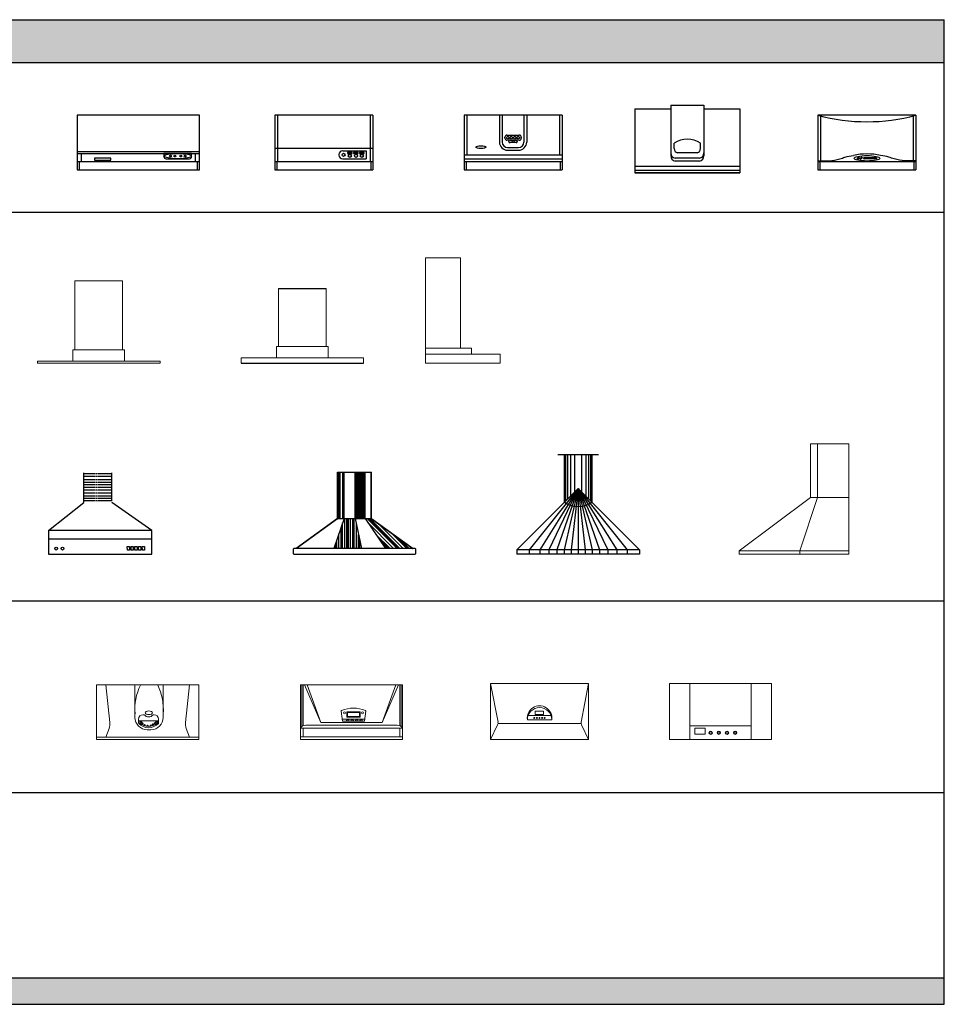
# Model space of a CAD drawing. Header units: millimetres. Extents: x 2424 to 19614, y 10629 to 17856.
# Tile 2 of 2: x 12825 to 19614, y 10629 to 17856. Entities that reach past the tile are written whole.
import ezdxf

# ---------------------------------------------------------------- set-up
doc = ezdxf.new("R2010")
doc.units = ezdxf.units.MM
doc.linetypes.add('ACAD_ISO02W100', pattern=[15, 12, -3])
doc.layers.add('L1', color=7, linetype='Continuous')

# ---------------------------------------------------------------- blocks, each defined once
blk = doc.blocks.new('A$C41EE7838')
h = blk.add_hatch()
h.set_pattern_fill('PLASTI', color=256, scale=200, angle=90, style=0)
h.set_pattern_definition([(90, (-61771.275, -210520.926), (-50, 3e-15), []), (90, (-61777.525, -210520.926), (-50, 3e-15), []), (90, (-61783.775, -210520.926), (-50, 3e-15), []), (90, (-61802.525, -210520.926), (-50, 3e-15), [])])
h.paths.add_polyline_path([(372.5, 600), (327, 600), (327, 261.5, -0.078172), (326.8, 260), (372.5, 260)])
h = blk.add_hatch()
h.set_pattern_fill('PLASTI', color=256, scale=100, angle=90, style=0)
h.set_pattern_definition([(90, (-61771.275, -210520.926), (-25, 2e-15), []), (90, (-61774.4, -210520.926), (-25, 2e-15), []), (90, (-61777.525, -210520.926), (-25, 2e-15), []), (90, (-61786.9, -210520.926), (-25, 2e-15), [])])
h.paths.add_polyline_path([(527, 600), (454.7, 600), (454.7, 260), (527, 260)])
h = blk.add_hatch()
h.set_pattern_fill('PLASTI', color=256, scale=170, angle=90, style=0)
h.set_pattern_definition([(90, (-61771.275, -210520.926), (-42.5, 3e-15), []), (90, (-61776.588, -210520.926), (-42.5, 3e-15), []), (90, (-61781.9, -210520.926), (-42.5, 3e-15), []), (90, (-61797.838, -210520.926), (-42.5, 3e-15), [])])
h.paths.add_polyline_path([(454.7, 260), (372.5, 260), (298.6, 40), (500, 40)])
h = blk.add_hatch()
h.set_pattern_fill('PLASTI', color=256, scale=200, angle=315, style=0)
h.set_pattern_definition([(315, (-61771.275, -210520.926), (35.355339, 35.355339), []), (315, (-61766.856, -210516.506), (35.355339, 35.355339), []), (315, (-61762.437, -210512.087), (35.355339, 35.355339), []), (315, (-61749.18, -210498.83), (35.355339, 35.355339), [])])
h.paths.add_polyline_path([(677.7, 40), (876.6, 40), (575.1, 257.5, -0.159804), (573.2, 260), (527, 260)])
for p, q in [((325, 260), (325, 600)), ((325, 600), (575, 600)), ((327, 261.5), (327, 600)), ((372.5, 260), (372.5, 600)), ((454.7, 260), (454.7, 600)), ((527, 260), (527, 600)), ((573, 261.5), (573, 600)), ((575, 260), (575, 600)), ((325, 260), (20, 40)), ((324.9, 257.5), (23.4, 40)), ((372.5, 260), (298.6, 40)), ((325, 260), (575, 260)), ((454.7, 260), (500, 40)), ((527, 260), (677.7, 40)), ((575, 260), (880, 40)), ((575.1, 257.5), (876.6, 40)), ((0, 35), (0, 5)), ((895, 40), (5, 40)), ((5, 0), (895, 0)), ((900, 5), (900, 35))]:
    blk.add_line(p, q)
for centre, start, end in [((322, 261.5), 305.80334, 0), ((578, 261.5), 180, 234.19666), ((5, 35), 90, 180), ((5, 5), 180, 270), ((895, 35), 0, 90), ((895, 5), 270, 0)]:
    blk.add_arc(centre, 5, start, end)
blk = doc.blocks.new('A$C50080E37')
at = {"ltscale": 1000}
for p, q in [((300, 730), (600, 730)), ((350, 380), (350, 730)), ((360, 390), (360, 730)), ((375, 405), (375, 730)), ((395, 425), (395, 730)), ((425, 455), (425, 730)), ((475, 730), (475, 455)), ((505, 730), (505, 425)), ((525, 730), (525, 405)), ((540, 730), (540, 390)), ((550, 730), (550, 380)), ((450, 480), (0, 30)), ((450, 480), (91.1, 30)), ((450, 480), (167.2, 30)), ((450, 480), (233.3, 30)), ((450, 480), (292.5, 30)), ((450, 480), (347.3, 30)), ((450, 480), (399.3, 30)), ((450, 480), (450, 30)), ((450, 480), (732.8, 30)), ((450, 480), (666.7, 30)), ((450, 480), (607.5, 30)), ((450, 480), (552.7, 30)), ((450, 480), (500.7, 30)), ((450, 480), (808.9, 30)), ((450, 480), (900, 30)), ((450, 480), (900, 30)), ((0, 30), (0, 0)), ((900, 30), (0, 30)), ((91.1, 30), (91.1, 0)), ((167.2, 30), (167.2, 0)), ((233.3, 30), (233.3, 0)), ((292.5, 30), (292.5, 0)), ((347.3, 30), (347.3, 0)), ((399.3, 30), (399.3, 0)), ((450, 30), (450, 0)), ((450, 30), (450, 0)), ((500.7, 30), (500.7, 0)), ((552.7, 30), (552.7, 0)), ((607.5, 30), (607.5, 0)), ((666.7, 30), (666.7, 0)), ((732.8, 30), (732.8, 0)), ((808.9, 30), (808.9, 0)), ((900, 30), (900, 0)), ((900, 0), (0, 0))]:
    blk.add_line(p, q, dxfattribs=at)
blk.add_arc((450, 532), 182, 236.66762, 303.33238, dxfattribs=at)
blk = doc.blocks.new('A$C4B7723E4')
at = {"ltscale": 1000}
for p, q in [((0, 471), (264, 471)), ((0, 471), (0, 0)), ((264, 497), (506, 497)), ((264, 497), (264, 122.6)), ((506, 497), (506, 122.6)), ((506, 471), (770, 471)), ((770, 471), (770, 0)), ((288.2, 179.1), (288.2, 217.1)), ((481.8, 179.1), (481.8, 217.1)), ((456.3, 147.1), (313.7, 147.1)), ((474.1, 107.1), (295.9, 107.1)), ((474.1, 87.1), (295.9, 87.1)), ((770, 47.1), (0, 47.1)), ((770, 17.1), (0, 17.1)), ((770, 0), (0, 0)), ((0, 0), (770, 0))]:
    blk.add_line(p, q, dxfattribs=at)
for centre, radius, start, end in [((385, 75.9), 171.2, 55.56177, 124.43823), ((302.2, 144.9), 38.3, 176.67079, 260.40238), ((318.8, 177.3), 30.6, 176.67079, 260.40238), ((451.2, 177.3), 30.6, 279.59762, 3.32921), ((467.8, 144.9), 38.3, 279.59762, 3.32921), ((302.2, 124.9), 38.3, 176.67079, 260.40238), ((467.8, 124.9), 38.3, 279.59762, 3.32921)]:
    blk.add_arc(centre, radius, start, end, dxfattribs=at)
blk = doc.blocks.new('A$C2AB310BC')
for p, q in [((261.4, 378.3), (261.4, 595)), ((467, 390.3), (467, 595)), ((0, 172.3), (261.4, 378.3)), ((759.3, 172.3), (467, 378.3)), ((759.3, 172.3), (0, 172.3)), ((0, 172.3), (0, 0)), ((759.3, 0), (759.3, 172.3)), ((0, 111.2), (759.3, 111.2)), ((0, 0), (759.3, 0)), ((579.6, 55), (596.6, 55)), ((581.3, 27.8), (579.6, 55)), ((596.6, 27.8), (581.3, 27.8)), ((596.6, 55), (596.6, 27.8)), ((606.8, 55), (623.8, 55)), ((608.5, 27.8), (606.8, 55)), ((623.8, 27.8), (608.5, 27.8)), ((623.8, 55), (623.8, 27.8)), ((634, 55), (651, 55)), ((635.7, 27.8), (634, 55)), ((651, 27.8), (635.7, 27.8)), ((651, 55), (651, 27.8)), ((661.2, 55), (678.2, 55)), ((662.9, 27.8), (661.2, 55)), ((678.2, 27.8), (662.9, 27.8)), ((678.2, 55), (678.2, 27.8)), ((688.4, 55), (705.4, 55)), ((690.1, 27.8), (688.4, 55)), ((705.4, 27.8), (690.1, 27.8)), ((705.4, 55), (705.4, 27.8))]:
    blk.add_line(p, q)
at = {"linetype": 'ACAD_ISO02W100'}
for p, q in [((467, 589.6), (261.4, 589.6)), ((467, 568.8), (261.4, 568.8)), ((467, 545.8), (261.4, 545.8)), ((467, 525), (261.4, 525)), ((467, 508.9), (261.4, 508.9)), ((467, 488.2), (261.4, 488.2)), ((467, 469.7), (261.4, 469.7)), ((467, 446.7), (261.4, 446.7)), ((467, 425.9), (261.4, 425.9)), ((467, 407.5), (261.4, 407.5)), ((467, 390.3), (261.4, 390.3))]:
    blk.add_line(p, q, dxfattribs=at)
for centre in [(57.8, 39.7), (103.7, 39.7)]:
    blk.add_circle(centre, 10.2)
blk = doc.blocks.new('A$C17E8622A')
for p, q in [((900, 400), (0, 400)), ((0, 400), (0, 0)), ((900, 0), (900, 400)), ((0, 135), (900, 135)), ((0, 120), (900, 120)), ((30, 120), (30, 60)), ((128.2, 84.9), (128.2, 71.9)), ((247.7, 84.9), (128.2, 84.9)), ((247.7, 71.9), (247.7, 84.9)), ((638.5, 120), (638.5, 96.1)), ((841.1, 120), (638.5, 120)), ((653.5, 81.1), (826.1, 81.1)), ((841.1, 96.1), (841.1, 120)), ((870, 60), (870, 120)), ((0, 60), (900, 60)), ((0, 0), (900, 0)), ((15, 60), (15, 0)), ((128.2, 71.9), (247.7, 71.9)), ((885, 0), (885, 60))]:
    blk.add_line(p, q)
for centre in [(685.8, 100.5), (718.3, 100.5), (761.3, 100.5), (793.8, 100.5)]:
    blk.add_circle(centre, 6.43)
for centre, start, end in [((653.5, 96.1), 180, 270), ((826.1, 96.1), 270, 0)]:
    blk.add_arc(centre, 15, start, end)
blk.add_ellipse((739.8, 100.5), major_axis=(101.3, 0), ratio=0.192168)
blk = doc.blocks.new('A$C6FE03728')
for p, q in [((0, 400), (0, 0)), ((720, 400), (0, 400)), ((20, 400), (20, 60)), ((700, 400), (700, 60)), ((720, 400), (720, 0)), ((0, 160), (720, 160)), ((470, 112), (470, 108)), ((498, 140), (670, 140)), ((498, 80), (670, 80)), ((533.1, 126.5), (533.1, 119.8)), ((566.2, 126.5), (533.1, 126.5)), ((533.1, 119.8), (566.2, 119.8)), ((566.2, 119.8), (566.2, 126.5)), ((577.5, 126.5), (577.5, 119.8)), ((610.6, 126.5), (577.5, 126.5)), ((577.5, 119.8), (610.6, 119.8)), ((610.6, 119.8), (610.6, 126.5)), ((621.1, 126.5), (621.1, 119.8)), ((654.2, 126.5), (621.1, 126.5)), ((621.1, 119.8), (654.2, 119.8)), ((654.2, 119.8), (654.2, 126.5)), ((670, 140), (670, 80)), ((0, 60), (720, 60)), ((0, 0), (720, 0)), ((15, 60), (15, 0)), ((705, 60), (705, 0))]:
    blk.add_line(p, q)
for centre, radius in [((503.9, 110.2), 11.4), ((550.2, 102.5), 11.6), ((594.6, 102.5), 11.6), ((638.2, 102.5), 11.6)]:
    blk.add_circle(centre, radius)
for centre, start, end in [((498, 112), 90, 180), ((498, 108), 180, 270)]:
    blk.add_arc(centre, 28, start, end)
blk = doc.blocks.new('A$C47F300AD')
for p, q in [((0, 400), (0, 0)), ((720, 400), (0, 400)), ((20, 400), (20, 65.5)), ((700, 400), (700, 65.5)), ((720, 400), (720, 0)), ((298.2, 93.1), (288.3, 83.2)), ((288.3, 80.3), (291.2, 77.4)), ((294, 77.4), (304, 87.4)), ((304, 90.2), (301.1, 93.1)), ((320, 93.1), (310.1, 83.2)), ((310.1, 80.3), (313, 77.4)), ((315.8, 77.4), (325.8, 87.4)), ((325.8, 90.2), (322.9, 93.1)), ((336.3, 82), (336.3, 87.1)), ((338.3, 89.1), (427.1, 89.1)), ((427.1, 80), (338.3, 80)), ((429.1, 87.1), (429.1, 82)), ((0, 60), (720, 60)), ((15, 60), (15, 0)), ((705, 60), (705, 0)), ((0, 0), (720, 0))]:
    blk.add_line(p, q)
for centre, radius, start, end in [((360, 1744), 1391.4, 255.005, 284.995), ((360, -378), 494.4, 78.33017, 101.66983), ((289.7, 81.8), 2, 135.02077, 225.02077), ((292.6, 78.9), 2, 225.02077, 315.02077), ((299.6, 91.7), 2, 45.02077, 135.02077), ((302.5, 88.8), 2, 315.02077, 45.02077), ((311.5, 81.8), 2, 135.02077, 225.02077), ((314.4, 78.9), 2, 225.02077, 315.02077), ((321.5, 91.7), 2, 45.02077, 135.02077), ((324.4, 88.8), 2, 315.02077, 45.02077), ((338.3, 87.1), 2, 90, 180), ((338.3, 82), 2, 180, 270), ((427.1, 87.1), 2, 0, 90), ((427.1, 82), 2, 270, 0)]:
    blk.add_arc(centre, radius, start, end)
blk.add_ellipse((360, 84.6), major_axis=(94.6, 0), ratio=0.211331)
for points in [[(0, 65), (160, 80.2), (198.4, 92.5), (260, 106.2)], [(720, 65), (560, 80.2), (521.6, 92.5), (460, 106.2)]]:
    blk.add_spline(points, degree=3)
blk = doc.blocks.new('A$C30A0283C')
for p, q in [((720, 400), (0, 400)), ((0, 400), (0, 0)), ((20, 400), (20, 110)), ((260, 400), (260, 203.4)), ((280, 400), (280, 203.4)), ((440, 400), (440, 203.4)), ((460, 400), (460, 203.4)), ((700, 400), (700, 110)), ((720, 400), (720, 0)), ((299.7, 232.5), (299.7, 239.2)), ((314.7, 254.2), (405.3, 254.2)), ((405.3, 217.5), (314.7, 217.5)), ((337.3, 217.5), (382.7, 217.5)), ((420.3, 239.2), (420.3, 232.5)), ((320, 163.4), (400, 163.4)), ((329.8, 206.7), (329.8, 210)), ((382.7, 199.2), (337.3, 199.2)), ((390.2, 210), (390.2, 206.7)), ((0, 110), (720, 110)), ((0, 80), (720, 80)), ((320, 143.4), (400, 143.4)), ((0, 60), (720, 60)), ((15, 60), (15, 0)), ((705, 60), (705, 0)), ((0, 0), (720, 0))]:
    blk.add_line(p, q)
for centre, radius in [((322.2, 236.3), 9.56), ((346.6, 236.3), 9.56), ((360, 209.6), 7.74), ((373.4, 236.3), 9.56), ((397.8, 236.3), 9.56)]:
    blk.add_circle(centre, radius)
for centre, radius, start, end in [((314.7, 239.2), 15, 90, 180), ((314.7, 232.5), 15, 180, 270), ((337.3, 210), 7.5, 90, 180), ((382.7, 210), 7.5, 0, 90), ((405.3, 239.2), 15, 0, 90), ((405.3, 232.5), 15, 270, 0), ((320, 203.4), 60, 180, 270), ((320, 203.4), 40, 180, 270), ((337.3, 206.7), 7.5, 180, 270), ((382.7, 206.7), 7.5, 270, 0), ((400, 203.4), 40, 270, 0), ((400, 203.4), 60, 270, 0)]:
    blk.add_arc(centre, radius, start, end)
blk.add_ellipse((124.1, 166.8), major_axis=(37.4, 0), ratio=0.273995)
blk = doc.blocks.new('A$C49354B89')
at = {"lineweight": 5}
for p, q in [((720.1, 519.8), (720.1, 1012.1)), ((653.2, 519.8), (0, 30)), ((555, 30), (720.1, 519.8)), ((0, 0), (0, 30)), ((0, 30), (1005, 30)), ((555, 0), (555, 30))]:
    blk.add_line(p, q, dxfattribs=at)
blk.add_lwpolyline([(0, 0), (1005, 0), (1005, 1012.1), (653.2, 1012.1), (653.2, 519.8), (1005, 519.8)], dxfattribs=at)
blk = doc.blocks.new('A$C28467C81')
at = {"lineweight": 5}
for p, q in [((275.4, 99.9), (275.4, 604.5)), ((275.4, 604.5), (624.6, 604.5)), ((624.6, 99.9), (624.6, 604.5)), ((260, 99.9), (260, 16.5)), ((450, 99.9), (260, 99.9)), ((450, 99.9), (640, 99.9)), ((640, 99.9), (640, 16.5)), ((0, 16.5), (0, 0)), ((900, 16.5), (0, 16.5)), ((0, 0), (900, 0)), ((260, 16.5), (450, 16.5)), ((640, 16.5), (450, 16.5)), ((900, 0), (900, 16.5))]:
    blk.add_line(p, q, dxfattribs=at)
blk = doc.blocks.new('A$C51E76D26')
for p, q in [((275.4, 550), (624.6, 550)), ((0, 0), (900, 0))]:
    blk.add_line(p, q)
at = {"lineweight": 5}
for p, q in [((275.4, 123.2), (275.4, 550)), ((624.6, 123.2), (624.6, 550))]:
    blk.add_line(p, q, dxfattribs=at)
for points in [[(450, 123.2), (260, 123.2), (260, 39.8), (450, 39.8)], [(450, 123.2), (640, 123.2), (640, 39.8), (450, 39.8)]]:
    blk.add_lwpolyline(points, dxfattribs=at)
blk.add_lwpolyline([(0, 0), (900, 0), (900, 39.8), (0, 39.8)], close=True, dxfattribs=at)
blk = doc.blocks.new('A$C5688248A')
at = {"lineweight": 5}
for p, q in [((0, 0), (0, 773.6)), ((258.4, 773.6), (0, 773.6)), ((258.4, 773.6), (258.4, 109.9)), ((258.4, 109.9), (0, 109.9)), ((550, 66.6), (0, 66.6)), ((0, 0), (550, 0)), ((550, 0), (550, 66.6))]:
    blk.add_line(p, q, dxfattribs=at)
blk.add_lwpolyline([(0, 109.9), (338.4, 109.9), (338.4, 66.6), (0, 66.6)], close=True, dxfattribs=at)
blk = doc.blocks.new('A$C62706AAE')
at = {"lineweight": 5}
for p, q in [((0, 16.9), (0, 400)), ((0, 400), (0, 16.9)), ((0, 16.9), (0, 400)), ((750, 400), (0, 400)), ((0, 400), (750, 400)), ((67.3, 400), (97.4, 124.7)), ((281.8, 400), (488.9, 400)), ((281.8, 162.1), (281.8, 400)), ((488.9, 400), (488.9, 162.1)), ((682.7, 400), (652.6, 124.7)), ((750, 16.9), (750, 400)), ((308.2, 149.6), (308.2, 126.2)), ((350.1, 182), (340.6, 182)), ((422.9, 182), (414.8, 182)), ((455.3, 126.2), (455.3, 149.6)), ((92.3, 81.7), (67.6, 16.9)), ((308.2, 137.9), (455.3, 137.9)), ((317.2, 137.9), (317.2, 126.2)), ((326.5, 131.8), (322, 128.4)), ((322, 128.4), (325.2, 125)), ((324.1, 134.1), (326.5, 131.8)), ((326.5, 132.2), (325.2, 134.5)), ((325.2, 125), (326.2, 131.3)), ((326.2, 131.3), (329.2, 126.7)), ((331.1, 132.2), (326.5, 132.2)), ((326.9, 131.3), (331.1, 132.2)), ((329.2, 126.7), (326.9, 131.3)), ((336.5, 119.7), (332, 116.2)), ((332, 116.2), (335.2, 112.8)), ((334.1, 122), (336.5, 119.7)), ((336.5, 120.1), (335.2, 122.4)), ((335.2, 112.8), (336.3, 119.2)), ((336.3, 119.2), (339.2, 114.5)), ((341.1, 120.1), (336.5, 120.1)), ((336.9, 119.2), (341.1, 120.1)), ((339.2, 114.5), (336.9, 119.2)), ((426.6, 119.2), (422.4, 120.1)), ((422.4, 120.1), (427.1, 120.1)), ((427.3, 119.2), (424.3, 114.5)), ((424.3, 114.5), (426.6, 119.2)), ((427.1, 120.1), (428.3, 122.4)), ((429.4, 122), (427.1, 119.7)), ((427.1, 119.7), (431.5, 116.2)), ((428.3, 112.8), (427.3, 119.2)), ((431.5, 116.2), (428.3, 112.8)), ((432.4, 132.2), (437.1, 132.2)), ((436.6, 131.3), (432.4, 132.2)), ((434.3, 126.7), (436.6, 131.3)), ((437.3, 131.3), (434.3, 126.7)), ((437.1, 132.2), (438.3, 134.5)), ((439.4, 134.1), (437.1, 131.8)), ((437.1, 131.8), (441.5, 128.4)), ((438.3, 125), (437.3, 131.3)), ((441.5, 128.4), (438.3, 125)), ((446.3, 126.2), (446.3, 137.9)), ((657.7, 81.7), (682.4, 16.9)), ((0, 16.9), (0, 0)), ((0, 16.9), (750, 16.9)), ((750, 0), (0, 0)), ((398.9, 72.1), (371.8, 72.1)), ((750, 16.9), (750, 0))]:
    blk.add_line(p, q, dxfattribs=at)
for centre in [(326.3, 129.8), (336.3, 117.7), (427.2, 117.7), (437.2, 129.8)]:
    blk.add_circle(centre, 4.82, dxfattribs=at)
for centre, radius, start, end in [((694.3, 219.8), 413.6, 154.1746, 184.28847), ((76.4, 219.8), 413.6, 355.71153, 25.8254), ((371.8, 162.1), 90, 180, 270), ((340.6, 149.6), 32.4, 90, 180), ((382.4, 205.8), 40.2, 216.39653, 323.60347), ((398.9, 162.1), 90, 270, 0), ((422.9, 149.6), 32.4, 0, 90), ((8.1, 113.7), 90, 339.21355, 7.02509), ((340.6, 126.2), 32.4, 180, 195.64661), ((381.8, 186.9), 100.4, 223.8236, 316.04853), ((340.6, 126.2), 23.4, 180, 190.39341), ((381.8, 186.9), 91.4, 225.33357, 314.54812), ((422.9, 126.2), 23.4, 349.2766, 0), ((422.9, 126.2), 32.4, 344.0567, 0), ((741.9, 113.7), 90, 172.97491, 200.78645)]:
    blk.add_arc(centre, radius, start, end, dxfattribs=at)
for centre, major_axis, ratio in [((383.6, 196), (26.7, 0), 0.499629), ((352.5, 106.2), (5.03, 0), 0.642843), ((374, 101.6), (5.03, 0), 0.642843), ((397.4, 103), (5.03, 0), 0.642843), ((413.2, 110.5), (5.03, 0), 0.642843)]:
    blk.add_ellipse(centre, major_axis=major_axis, ratio=ratio, dxfattribs=at)
blk = doc.blocks.new('A$C0935173E')
at = {"lineweight": 5}
for p, q in [((0, 400), (0, 0)), ((750, 400), (0, 400)), ((0, 400), (100, 400)), ((10.8, 400), (10.4, 95.9)), ((20.9, 400), (20.9, 101.7)), ((30, 400), (50, 400)), ((30, 400), (150, 125.1)), ((100, 400), (30, 400)), ((50, 400), (150, 125.1)), ((700, 400), (600, 125.1)), ((720, 400), (600, 125.1)), ((729.1, 101.7), (729.1, 400)), ((739.2, 400), (739.6, 95.9)), ((750, 0), (750, 400)), ((310, 135.1), (300, 206.8)), ((307.9, 150.1), (472.1, 150.1)), ((340, 162.7), (340, 202.7)), ((340, 202.7), (440, 202.7)), ((340, 197.7), (440, 197.7)), ((340, 167.7), (440, 167.7)), ((340, 162.7), (440, 162.7)), ((351.7, 147.6), (343.9, 147.6)), ((345, 162.7), (345, 202.7)), ((385, 147.6), (377.2, 147.6)), ((418.1, 147.6), (410.3, 147.6)), ((435, 162.7), (435, 202.7)), ((440, 162.7), (440, 202.7)), ((449.4, 147.6), (441.6, 147.6)), ((470, 135.1), (480, 206.8)), ((750, 0), (750, 150)), ((750, 84), (0, 84)), ((20.9, 84), (20.9, 20)), ((710.6, 104), (39.4, 104)), ((150, 125.1), (600, 125.1)), ((310, 135.1), (470, 135.1)), ((338.9, 142.6), (338.9, 142.4)), ((343.9, 137.4), (351.7, 137.4)), ((356.7, 142.4), (356.7, 142.6)), ((372.2, 142.6), (372.2, 142.4)), ((377.2, 137.4), (385, 137.4)), ((390, 142.4), (390, 142.6)), ((405.3, 142.6), (405.3, 142.4)), ((410.3, 137.4), (418.1, 137.4)), ((423.1, 142.4), (423.1, 142.6)), ((436.6, 142.6), (436.6, 142.4)), ((441.6, 137.4), (449.4, 137.4)), ((454.4, 142.4), (454.4, 142.6)), ((729.1, 20), (729.1, 84)), ((750, 20), (0, 20)), ((0, 0), (750, 0))]:
    blk.add_line(p, q, dxfattribs=at)
for centre in [(324.7, 195.5), (455.3, 195.5)]:
    blk.add_circle(centre, 7.03, dxfattribs=at)
for centre, radius, start, end in [((390, 20), 210.9, 65.61631, 114.38369), ((305, 207.5), 5, 114.38369, 187.89974), ((343.9, 142.6), 5, 90, 180), ((351.7, 142.6), 5, 0, 90), ((377.2, 142.6), 5, 90, 180), ((385, 142.6), 5, 0, 90), ((410.3, 142.6), 5, 90, 180), ((418.1, 142.6), 5, 0, 90), ((441.6, 142.6), 5, 90, 180), ((449.4, 142.6), 5, 0, 90), ((475, 207.5), 5, 352.10026, 65.61631), ((35.2, 63.5), 40.7, 84.08577, 149.76087), ((343.9, 142.4), 5, 180, 270), ((351.7, 142.4), 5, 270, 0), ((377.2, 142.4), 5, 180, 270), ((385, 142.4), 5, 270, 0), ((410.3, 142.4), 5, 180, 270), ((418.1, 142.4), 5, 270, 0), ((441.6, 142.4), 5, 180, 270), ((449.4, 142.4), 5, 270, 0), ((714.8, 63.5), 40.7, 30.23913, 95.91423)]:
    blk.add_arc(centre, radius, start, end, dxfattribs=at)
blk = doc.blocks.new('A$C7C1B55CC')
at = {"lineweight": 5}
for p, q in [((720, 410), (0, 410)), ((54.6, 126.8), (0, 410)), ((0, 410), (0, 0)), ((665.4, 126.8), (720, 410)), ((720, 0), (720, 410)), ((270, 145), (450, 145)), ((275.5, 175), (444.5, 175)), ((327.7, 183.6), (327.7, 207.6)), ((327.7, 207.6), (388.8, 207.6)), ((388.8, 183.6), (327.7, 183.6)), ((388.8, 207.6), (388.8, 183.6)), ((52.1, 108.1), (0, 0)), ((54.8, 117), (665.2, 117)), ((270, 117), (450, 117)), ((667.9, 108.1), (720, 0)), ((0, 0), (720, 0))]:
    blk.add_line(p, q, dxfattribs=at)
for centre in [(321, 157.9), (340.8, 157.9), (359.6, 157.9), (378.5, 157.9), (396.9, 157.9)]:
    blk.add_circle(centre, 3.32, dxfattribs=at)
for centre, radius, start, end in [((360, 156.3), 90.7, 352.87868, 187.12132), ((360, 143.9), 90, 0.7072, 179.2928), ((25.1, 121.1), 30, 334.24817, 10.90832), ((694.9, 121.1), 30, 169.09168, 205.75183)]:
    blk.add_arc(centre, radius, start, end, dxfattribs=at)
blk = doc.blocks.new('A$C0B9F2A7C')
at = {"lineweight": 5}
for p, q in [((750, 410), (0, 410)), ((0, 410), (0, 0)), ((150, 410), (150, 0)), ((600, 0), (600, 410)), ((750, 0), (750, 410)), ((150, 100), (600, 100)), ((188.1, 39.3), (188.1, 82)), ((188.1, 82), (261.9, 82)), ((261.9, 82), (261.9, 39.3)), ((261.9, 39.3), (188.1, 39.3)), ((0, 0), (750, 0))]:
    blk.add_line(p, q, dxfattribs=at)
for centre, radius in [((303.5, 49.3), 12.5), ((303.5, 49.3), 7.5), ((363.5, 49.3), 12.5), ((363.5, 49.3), 7.5), ((423.5, 49.3), 12.5), ((423.5, 49.3), 7.5), ((483.5, 49.3), 12.5), ((483.5, 49.3), 7.5)]:
    blk.add_circle(centre, radius, dxfattribs=at)
blk = doc.blocks.new('FORMAT')
at = {"layer": 'L1', "true_color": 0x546d8e}
h = blk.add_hatch(color=155, dxfattribs=at)
h.set_gradient(color1=(68, 68, 68), color2=(84, 109, 142), tint=1)
h.paths.add_polyline_path([(3542.6, 17856.5), (3542.6, 17542.1), (19614.2, 17542.1), (19614.2, 17856.5)])
h = blk.add_hatch(color=155, dxfattribs=at)
h.set_gradient(color1=(68, 68, 68), color2=(84, 109, 142), tint=1)
h.paths.add_polyline_path([(3542.6, 10822.9), (3542.6, 10629.1), (19614.2, 10629.1), (19614.2, 10822.9)])
at = {"layer": 'L1', "color": 155, "true_color": 0x546d8e}
for p, q in [((3542.6, 17856.5), (19614.2, 17856.5)), ((19614.2, 10629.1), (19614.2, 17856.5)), ((3542.6, 17542.1), (19614.2, 17542.1)), ((3542.6, 17542.1), (19614.2, 17542.1)), ((3542.6, 17542.1), (19614.2, 17542.1)), ((3542.6, 16443.4), (19614.2, 16443.4)), ((3542.6, 13589.9), (19614.2, 13589.9)), ((3542.6, 12184.2), (19614.2, 12184.2)), ((3542.6, 10822.9), (19614.2, 10822.9)), ((3542.6, 10822.9), (19614.2, 10822.9)), ((3542.6, 10822.9), (19614.2, 10822.9)), ((3542.6, 10629.1), (19614.2, 10629.1))]:
    blk.add_line(p, q, dxfattribs=at)

msp = doc.modelspace()

# ---------------------------------------------------------------- block references
for name, p in [('A$C4B7723E4', (17342.3, 16731.9)), ('A$C17E8622A', (13246.4, 16754.6)), ('A$C6FE03728', (14699.5, 16754.6)), ('A$C30A0283C', (16088.1, 16754.6)), ('A$C47F300AD', (18686.3, 16754.6)), ('A$C5688248A', (15804.4, 15334.3)), ('A$C28467C81', (12956.1, 15334.3)), ('A$C51E76D26', (14450.8, 15334.3)), ('A$C50080E37', (16476.2, 13934.1)), ('A$C2AB310BC', (13035.9, 13934.1)), ('A$C41EE7838', (14834.2, 13934.1)), ('A$C62706AAE', (13390.2, 12572.9)), ('A$C0935173E', (14886.2, 12572.9)), ('A$C7C1B55CC', (16282.7, 12572.9)), ('A$C0B9F2A7C', (17595.3, 12572.9))]:
    msp.add_blockref(name, p)
at = {"xscale": 0.8, "yscale": 0.8, "zscale": 0.8}
msp.add_blockref('A$C49354B89', (18108.2, 13934.1), dxfattribs=at)
at = {"layer": 'L1'}
msp.add_blockref('FORMAT', (0, 0), dxfattribs=at)

doc.saveas('drawing.dxf')
